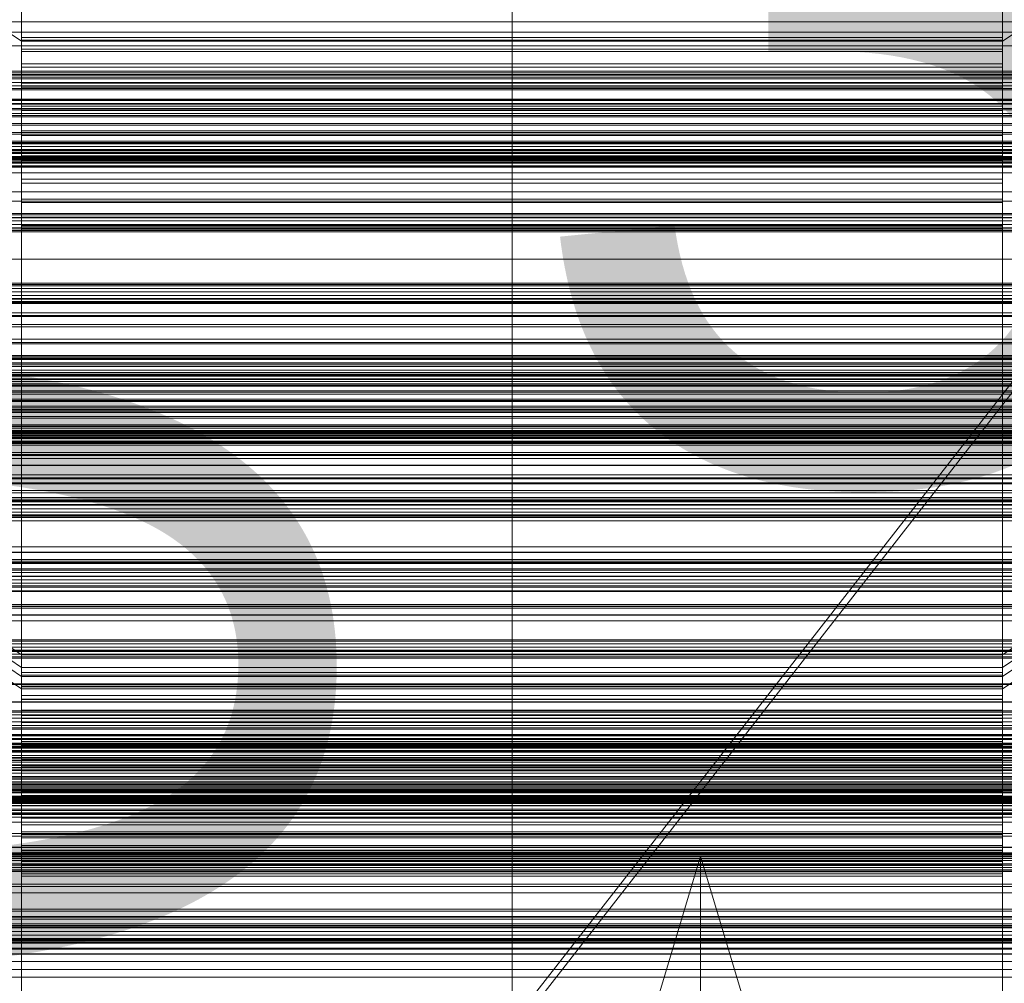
# Model space of a CAD drawing. Header units: millimetres. Extents: x -2233 to 65662, y -50530 to 6847.
# Tile 233 of 256: x -130 to 130, y -33734 to -33478. Entities that reach past the tile are written whole.
import ezdxf

# ---------------------------------------------------------------- set-up
doc = ezdxf.new("R2010")
doc.units = ezdxf.units.MM
for name, color, linetype, lineweight in [('COTAS_O', 1, 'Continuous', 0), ('COTAS_P', 1, 'Continuous', 0), ('frontal_briquetadora', 7, 'Continuous', 0), ('frontal_C01', 7, 'Continuous', 0), ('frontal_C01-mix', 7, 'Continuous', 0), ('frontal_C02', 7, 'Continuous', 0), ('frontal_C03', 7, 'Continuous', 0), ('frontal_mezcladora', 7, 'Continuous', 0), ('frontal_secador', 7, 'Continuous', 0), ('frontal_tolva', 7, 'Continuous', 0)]:
    doc.layers.add(name, color=color, linetype=linetype, lineweight=lineweight)
doc.dimstyles.new('R19_100', dxfattribs={"dimtxt": 250, "dimasz": 150, "dimexe": 150, "dimexo": 80, "dimgap": 100, "dimtad": 1, "dimtih": 1, "dimtoh": 1, "dimdsep": 46, "dimcen": 0.09, "dimadec": 0, "dimazin": 0, "dimtfac": 1, "dimtdec": 4, "dimtofl": 0, "dimtmove": 0, "dimatfit": 3, "dimfxl": 1, "dimtolj": 1, "dimtzin": 0, "dimarcsym": 0})

# ---------------------------------------------------------------- blocks, each defined once
blk = doc.blocks.new('DIM_R32_39')
at = {"layer": 'COTAS_O'}
for p, q in [((-1725, -33700), (-1575, -33655)), ((1725, -33700), (1575, -33655)), ((-1725, -34400), (-1725, -33700)), ((-1725, -33700), (1725, -33700)), ((-1725, -33700), (-1575, -33745)), ((1725, -33700), (1575, -33745)), ((1725, -34400), (1725, -33700))]:
    blk.add_line(p, q, dxfattribs=at)
blk.add_text('3450 O', height=250, dxfattribs=at).set_placement((0, -33600))
blk = doc.blocks.new('DIM_R32_40')
at = {"layer": 'COTAS_P'}
for p, q in [((-150, -32200), (550, -32200)), ((550, -32200), (505, -32350)), ((550, -34800), (550, -32200)), ((550, -32200), (595, -32350)), ((550, -34800), (505, -34650)), ((550, -34800), (595, -34650)), ((-150, -34800), (550, -34800))]:
    blk.add_line(p, q, dxfattribs=at)
blk.add_text('2600 P', height=250, rotation=90, dxfattribs=at).set_placement((450, -33500))
blk = doc.blocks.new('DIM_R32_42')
at = {"layer": 'COTAS_O'}
for p, q in [((-650, -33700), (50, -33700)), ((50, -33700), (5, -33850)), ((50, -34900), (50, -33700)), ((50, -33700), (95, -33850)), ((50, -34900), (5, -34750)), ((50, -34900), (95, -34750)), ((-650, -34900), (50, -34900))]:
    blk.add_line(p, q, dxfattribs=at)
blk.add_text('1200 O', height=250, rotation=90, dxfattribs=at).set_placement((-50, -34300))

msp = doc.modelspace()

# ---------------------------------------------------------------- linework, layer by layer
at = {"layer": 'frontal_briquetadora'}
for p, q in [((-171, -33670), (211, -33670)), ((-170, -33670), (210, -33670)), ((-167, -33670), (207, -33670)), ((-171, -33678), (211, -33678))]:
    msp.add_line(p, q, dxfattribs=at)
at = {"layer": 'frontal_C01'}
for p, q in [((-130, -33357.709), (-130, -33483.987)), ((0, -33357.709), (0, -33483.987)), ((130, -33357.709), (130, -33483.987)), ((-228.298, -33417.923), (-130, -33483.987)), ((130, -33483.987), (228.298, -33417.923)), ((-130, -33646.598), (-130, -33478.228)), ((0, -33646.598), (0, -33478.228)), ((130, -33646.598), (130, -33478.228)), ((-450, -33481.544), (450, -33481.544)), ((-130, -33483.987), (-130, -33482.961)), ((-130, -33482.961), (-130, -33483.667)), ((-130, -33482.961), (130, -33482.961)), ((-130, -33483.667), (-130, -33486.054)), ((-130, -33483.667), (130, -33483.667)), ((130, -33483.667), (130, -33482.961)), ((130, -33482.961), (130, -33483.987)), ((130, -33486.054), (130, -33483.667)), ((-130, -33483.987), (-130, -33652.357)), ((-130, -33483.987), (0, -33483.987)), ((-130, -33486.672), (-130, -33483.987)), ((-130, -33483.987), (130, -33483.987)), ((-130, -33486.054), (-130, -33489.961)), ((-130, -33486.054), (130, -33486.054)), ((0, -33483.987), (0, -33652.357)), ((0, -33483.987), (130, -33483.987)), ((130, -33483.987), (130, -33652.357)), ((130, -33483.987), (130, -33486.672)), ((130, -33489.961), (130, -33486.054)), ((-130, -33490.836), (-130, -33486.672)), ((-130, -33486.672), (130, -33486.672)), ((130, -33486.672), (130, -33490.836)), ((-130, -33489.961), (-130, -33495.122)), ((-130, -33489.961), (130, -33489.961)), ((-130, -33496.193), (-130, -33490.836)), ((-130, -33490.836), (130, -33490.836)), ((130, -33495.122), (130, -33489.961)), ((130, -33490.836), (130, -33496.193)), ((450, -33492.834), (-450, -33492.834)), ((-130, -33495.122), (-130, -33501.185)), ((-130, -33495.122), (130, -33495.122)), ((-130, -33502.379), (-130, -33496.193)), ((-130, -33496.193), (130, -33496.193)), ((130, -33501.185), (130, -33495.122)), ((130, -33496.193), (130, -33502.379)), ((-148, -33499.357), (148, -33499.357)), ((-148, -33499.606), (148, -33499.606)), ((-148, -33499.72), (148, -33499.72)), ((-148, -33500.452), (148, -33500.452)), ((-148, -33500.671), (148, -33500.671)), ((-148, -33501.837), (148, -33501.837)), ((-130, -33501.185), (-130, -33507.736)), ((130, -33501.185), (-130, -33501.185)), ((130, -33507.736), (130, -33501.185)), ((-148, -33502.147), (148, -33502.147)), ((-148, -33503.665), (148, -33503.665)), ((-148, -33504.045), (148, -33504.045)), ((-130, -33508.972), (-130, -33502.379)), ((-130, -33502.379), (130, -33502.379)), ((130, -33502.379), (130, -33508.972)), ((148, -33505.814), (-148, -33505.814)), ((-148, -33506.237), (148, -33506.237)), ((-148, -33508.135), (148, -33508.135)), ((-148, -33508.573), (148, -33508.573)), ((-130, -33507.736), (-130, -33514.329)), ((-130, -33507.736), (130, -33507.736)), ((-130, -33515.523), (-130, -33508.972)), ((-130, -33508.972), (130, -33508.972)), ((130, -33514.329), (130, -33507.736)), ((130, -33508.972), (130, -33515.523)), ((-148, -33510.471), (148, -33510.471)), ((-148, -33510.894), (148, -33510.894)), ((-148, -33512.663), (148, -33512.663)), ((-148, -33513.042), (148, -33513.042)), ((-148, -33514.561), (148, -33514.561)), ((-148, -33514.871), (148, -33514.871)), ((-130, -33514.329), (-130, -33520.515)), ((-130, -33514.329), (130, -33514.329)), ((130, -33520.515), (130, -33514.329)), ((450, -33515.121), (-450, -33515.121)), ((-148, -33516.036), (148, -33516.036)), ((-148, -33516.255), (148, -33516.255)), ((-148, -33516.988), (148, -33516.988)), ((-148, -33517.101), (148, -33517.101)), ((-148, -33517.351), (148, -33517.351)), ((-130, -33521.586), (-130, -33515.523)), ((-130, -33515.523), (130, -33515.523)), ((130, -33515.523), (130, -33521.586)), ((-130, -33520.515), (-130, -33525.872)), ((-130, -33520.515), (130, -33520.515)), ((-130, -33526.746), (-130, -33521.586)), ((-130, -33521.586), (130, -33521.586)), ((130, -33525.872), (130, -33520.515)), ((130, -33521.586), (130, -33526.746)), ((-450, -33526.411), (450, -33526.411)), ((-130, -33525.872), (-130, -33530.035)), ((-130, -33525.872), (130, -33525.872)), ((-130, -33530.654), (-130, -33526.746)), ((-130, -33526.746), (130, -33526.746)), ((130, -33530.035), (130, -33525.872)), ((130, -33526.746), (130, -33530.654)), ((-130, -33530.035), (-130, -33532.721)), ((-130, -33530.035), (130, -33530.035)), ((-130, -33533.041), (-130, -33530.654)), ((-130, -33530.654), (130, -33530.654)), ((130, -33532.721), (130, -33530.035)), ((130, -33530.654), (130, -33533.041)), ((-130, -33532.721), (-130, -33533.746)), ((-130, -33532.721), (130, -33532.721)), ((-130, -33533.746), (-130, -33533.041)), ((-130, -33533.041), (130, -33533.041)), ((130, -33533.746), (130, -33532.721)), ((130, -33533.041), (130, -33533.746)), ((-130, -33533.746), (130, -33533.746)), ((-311.15, -33555.957), (311.15, -33555.957)), ((-311.15, -33556.663), (311.15, -33556.663)), ((-311.15, -33556.983), (311.15, -33556.983)), ((-311.15, -33559.05), (311.15, -33559.05)), ((-311.15, -33559.669), (311.15, -33559.669)), ((-311.15, -33562.958), (311.15, -33562.958)), ((-311.15, -33563.832), (311.15, -33563.832)), ((-425, -33567.955), (425, -33567.955)), ((-311.15, -33568.118), (311.15, -33568.118)), ((-311.15, -33569.189), (311.15, -33569.189)), ((-440, -33572.353), (440, -33572.353)), ((-440, -33572.603), (440, -33572.603)), ((-440, -33572.716), (440, -33572.716)), ((-440, -33573.449), (440, -33573.449)), ((-440, -33573.668), (440, -33573.668)), ((-440, -33574.833), (440, -33574.833)), ((311.15, -33574.181), (-311.15, -33574.181)), ((-450, -33577.51), (450, -33577.51)), ((-440, -33575.143), (440, -33575.143)), ((-440, -33576.662), (440, -33576.662)), ((-440, -33577.041), (440, -33577.041)), ((-311.15, -33575.375), (311.15, -33575.375)), ((440, -33578.81), (-440, -33578.81)), ((-440, -33579.233), (440, -33579.233)), ((425, -33579.467), (-425, -33579.467)), ((-440, -33581.131), (440, -33581.131)), ((-440, -33581.569), (440, -33581.569)), ((425, -33582.293), (-425, -33582.293)), ((-311.15, -33580.732), (311.15, -33580.732)), ((-311.15, -33581.968), (311.15, -33581.968)), ((-130, -33646.598), (-228.298, -33580.534)), ((228.298, -33580.534), (130, -33646.598)), ((-440, -33583.467), (440, -33583.467)), ((-440, -33583.89), (440, -33583.89)), ((-440, -33585.659), (440, -33585.659)), ((-440, -33586.038), (440, -33586.038)), ((-440, -33587.557), (440, -33587.557)), ((-440, -33587.867), (440, -33587.867)), ((-311.15, -33587.325), (311.15, -33587.325)), ((-228.298, -33586.293), (-130, -33652.357)), ((130, -33652.357), (228.298, -33586.293)), ((450, -33588.8), (-450, -33588.8)), ((-440, -33589.032), (440, -33589.032)), ((-440, -33589.251), (440, -33589.251)), ((-440, -33589.984), (440, -33589.984)), ((-440, -33590.097), (440, -33590.097)), ((-440, -33590.347), (440, -33590.347)), ((-311.15, -33588.519), (311.15, -33588.519)), ((-425, -33593.805), (425, -33593.805)), ((-311.15, -33593.511), (311.15, -33593.511)), ((-311.15, -33594.582), (311.15, -33594.582)), ((-311.15, -33598.868), (311.15, -33598.868)), ((-311.15, -33599.742), (311.15, -33599.742)), ((-311.15, -33603.031), (311.15, -33603.031)), ((-311.15, -33603.65), (311.15, -33603.65)), ((-311.15, -33605.717), (311.15, -33605.717)), ((-311.15, -33606.037), (311.15, -33606.037)), ((-311.15, -33606.742), (311.15, -33606.742)), ((450, -33611.087), (-450, -33611.087)), ((-450, -33622.377), (450, -33622.377)), ((-130, -33921.603), (-130, -33646.598)), ((0, -33646.598), (-130, -33646.598)), ((0, -33921.603), (0, -33646.598)), ((130, -33646.598), (0, -33646.598)), ((130, -33921.603), (130, -33646.598)), ((-130, -33652.357), (-130, -33651.332)), ((-130, -33651.332), (-130, -33652.037)), ((-130, -33651.332), (130, -33651.332)), ((-130, -33652.037), (-130, -33654.424)), ((-130, -33652.037), (130, -33652.037)), ((-130, -33652.357), (-130, -33927.361)), ((-130, -33652.357), (0, -33652.357)), ((-130, -33655.043), (-130, -33652.357)), ((-130, -33652.357), (130, -33652.357)), ((0, -33652.357), (0, -33927.361)), ((0, -33652.357), (130, -33652.357)), ((130, -33652.037), (130, -33651.332)), ((130, -33651.332), (130, -33652.357)), ((130, -33654.424), (130, -33652.037)), ((130, -33652.357), (130, -33927.361)), ((130, -33652.357), (130, -33655.043)), ((-130, -33654.424), (-130, -33658.332)), ((-130, -33654.424), (130, -33654.424)), ((-130, -33659.206), (-130, -33655.043)), ((-130, -33655.043), (130, -33655.043)), ((130, -33658.332), (130, -33654.424)), ((130, -33655.043), (130, -33659.206)), ((-130, -33658.332), (-130, -33663.492)), ((-130, -33658.332), (130, -33658.332)), ((130, -33663.492), (130, -33658.332)), ((-130, -33664.563), (-130, -33659.206)), ((-130, -33659.206), (130, -33659.206)), ((130, -33659.206), (130, -33664.563)), ((-130, -33663.492), (-130, -33669.555)), ((-130, -33663.492), (130, -33663.492)), ((130, -33669.555), (130, -33663.492)), ((-130, -33670.749), (-130, -33664.563)), ((-130, -33664.563), (130, -33664.563)), ((130, -33664.563), (130, -33670.749)), ((-148, -33667.727), (148, -33667.727)), ((-148, -33667.977), (148, -33667.977)), ((-148, -33668.09), (148, -33668.09)), ((-148, -33668.823), (148, -33668.823)), ((-148, -33669.042), (148, -33669.042)), ((-148, -33670.207), (148, -33670.207)), ((-148, -33670.517), (148, -33670.517)), ((-130, -33669.555), (-130, -33676.106)), ((130, -33669.555), (-130, -33669.555)), ((-130, -33677.342), (-130, -33670.749)), ((-130, -33670.749), (130, -33670.749)), ((130, -33676.106), (130, -33669.555)), ((130, -33670.749), (130, -33677.342)), ((-148, -33672.036), (148, -33672.036)), ((-148, -33672.415), (148, -33672.415)), ((148, -33674.184), (-148, -33674.184)), ((-148, -33674.607), (148, -33674.607)), ((-148, -33676.505), (148, -33676.505)), ((-130, -33676.106), (-130, -33682.699)), ((-130, -33676.106), (130, -33676.106)), ((130, -33682.699), (130, -33676.106)), ((-148, -33676.943), (148, -33676.943)), ((-148, -33678.841), (148, -33678.841)), ((-148, -33679.264), (148, -33679.264)), ((-130, -33683.893), (-130, -33677.342)), ((-130, -33677.342), (130, -33677.342)), ((130, -33677.342), (130, -33683.893)), ((-148, -33681.033), (148, -33681.033)), ((-148, -33681.412), (148, -33681.412)), ((-148, -33682.931), (148, -33682.931)), ((-148, -33683.241), (148, -33683.241)), ((-148, -33684.406), (148, -33684.406)), ((-148, -33684.626), (148, -33684.626)), ((-130, -33682.699), (-130, -33688.885)), ((-130, -33682.699), (130, -33682.699)), ((-130, -33689.956), (-130, -33683.893)), ((-130, -33683.893), (130, -33683.893)), ((130, -33688.885), (130, -33682.699)), ((130, -33683.893), (130, -33689.956)), ((-148, -33685.358), (148, -33685.358)), ((-148, -33685.472), (148, -33685.472)), ((-148, -33685.721), (148, -33685.721)), ((-130, -33688.885), (-130, -33694.242)), ((-130, -33688.885), (130, -33688.885)), ((130, -33694.242), (130, -33688.885)), ((-130, -33695.116), (-130, -33689.956)), ((-130, -33689.956), (130, -33689.956)), ((130, -33689.956), (130, -33695.116)), ((-130, -33694.242), (-130, -33698.405)), ((-130, -33694.242), (130, -33694.242)), ((130, -33698.405), (130, -33694.242)), ((-130, -33699.024), (-130, -33695.116)), ((-130, -33695.116), (130, -33695.116)), ((130, -33695.116), (130, -33699.024)), ((-130, -33698.405), (-130, -33701.091)), ((-130, -33698.405), (130, -33698.405)), ((-130, -33701.411), (-130, -33699.024)), ((-130, -33699.024), (130, -33699.024)), ((130, -33701.091), (130, -33698.405)), ((130, -33699.024), (130, -33701.411)), ((-130, -33701.091), (-130, -33702.117)), ((-130, -33701.091), (130, -33701.091)), ((-130, -33702.117), (-130, -33701.411)), ((-130, -33701.411), (130, -33701.411)), ((-130, -33702.117), (130, -33702.117)), ((130, -33702.117), (130, -33701.091)), ((130, -33701.411), (130, -33702.117))]:
    msp.add_line(p, q, dxfattribs=at)
at = {"layer": 'frontal_C01-mix'}
msp.add_line((150, -33700), (-150, -33700), dxfattribs=at)
at = {"layer": 'frontal_C02'}
for p, q in [((-130, -33649.948), (-130, -33359.453)), ((0, -33649.948), (0, -33359.453)), ((130, -33649.948), (130, -33359.453)), ((-130, -33365.184), (-130, -33655.678)), ((0, -33365.184), (0, -33655.678)), ((130, -33365.184), (130, -33655.678)), ((-450, -33518.848), (450, -33518.848)), ((450, -33530.77), (-450, -33530.77)), ((450, -33552.257), (-450, -33552.257)), ((-450, -33564.179), (450, -33564.179)), ((-130, -33649.948), (-228.298, -33584.212)), ((228.298, -33584.212), (130, -33649.948)), ((-228.298, -33589.943), (-130, -33655.678)), ((130, -33655.678), (228.298, -33589.943)), ((-130, -33940.443), (-130, -33649.948)), ((0, -33649.948), (-130, -33649.948)), ((0, -33940.443), (0, -33649.948)), ((130, -33649.948), (0, -33649.948)), ((130, -33940.443), (130, -33649.948)), ((-130, -33655.678), (-130, -33654.545)), ((-130, -33654.545), (-130, -33655.141)), ((-130, -33654.545), (130, -33654.545)), ((-130, -33655.141), (-130, -33657.427)), ((-130, -33655.141), (130, -33655.141)), ((-130, -33655.678), (-130, -33946.173)), ((-130, -33655.678), (0, -33655.678)), ((-130, -33658.464), (-130, -33655.678)), ((-130, -33655.678), (130, -33655.678)), ((0, -33655.678), (0, -33946.173)), ((0, -33655.678), (130, -33655.678)), ((130, -33655.141), (130, -33654.545)), ((130, -33654.545), (130, -33655.678)), ((130, -33657.427), (130, -33655.141)), ((130, -33655.678), (130, -33946.173)), ((130, -33655.678), (130, -33658.464)), ((-130, -33657.427), (-130, -33661.245)), ((-130, -33657.427), (130, -33657.427)), ((-130, -33662.712), (-130, -33658.464)), ((-130, -33658.464), (130, -33658.464)), ((130, -33661.245), (130, -33657.427)), ((130, -33658.464), (130, -33662.712)), ((-130, -33661.245), (-130, -33666.336)), ((-130, -33661.245), (130, -33661.245)), ((-130, -33668.133), (-130, -33662.712)), ((-130, -33662.712), (130, -33662.712)), ((130, -33666.336), (130, -33661.245)), ((130, -33662.712), (130, -33668.133)), ((-130, -33666.336), (-130, -33672.353)), ((-130, -33666.336), (130, -33666.336)), ((130, -33672.353), (130, -33666.336)), ((-130, -33674.357), (-130, -33668.133)), ((-130, -33668.133), (130, -33668.133)), ((130, -33668.133), (130, -33674.357)), ((-148, -33670.931), (148, -33670.931)), ((-148, -33671.143), (148, -33671.143)), ((-148, -33671.333), (148, -33671.333)), ((-148, -33671.952), (148, -33671.952)), ((-148, -33672.32), (148, -33672.32)), ((-148, -33673.305), (148, -33673.305)), ((-148, -33673.825), (148, -33673.825)), ((-130, -33672.353), (-130, -33678.887)), ((130, -33672.353), (-130, -33672.353)), ((130, -33678.887), (130, -33672.353)), ((-148, -33675.109), (148, -33675.109)), ((-148, -33675.746), (148, -33675.746)), ((-130, -33680.961), (-130, -33674.357)), ((-130, -33674.357), (130, -33674.357)), ((130, -33674.357), (130, -33680.961)), ((148, -33677.241), (-148, -33677.241)), ((-148, -33677.952), (148, -33677.952)), ((-130, -33678.887), (-130, -33685.49)), ((-130, -33678.887), (130, -33678.887)), ((130, -33685.49), (130, -33678.887)), ((-148, -33679.556), (148, -33679.556)), ((-148, -33680.292), (148, -33680.292)), ((-148, -33681.896), (148, -33681.896)), ((-130, -33687.494), (-130, -33680.961)), ((-130, -33680.961), (130, -33680.961)), ((130, -33680.961), (130, -33687.494)), ((-148, -33682.606), (148, -33682.606)), ((-148, -33684.102), (148, -33684.102)), ((-148, -33684.739), (148, -33684.739)), ((-148, -33686.023), (148, -33686.023)), ((-148, -33686.543), (148, -33686.543)), ((-130, -33685.49), (-130, -33691.715)), ((-130, -33685.49), (130, -33685.49)), ((130, -33691.715), (130, -33685.49)), ((-148, -33687.528), (148, -33687.528)), ((-148, -33687.895), (148, -33687.895)), ((-148, -33688.515), (148, -33688.515)), ((-148, -33688.705), (148, -33688.705)), ((-148, -33688.916), (148, -33688.916)), ((-130, -33693.512), (-130, -33687.494)), ((-130, -33687.494), (130, -33687.494)), ((130, -33687.494), (130, -33693.512)), ((-130, -33691.715), (-130, -33697.136)), ((-130, -33691.715), (130, -33691.715)), ((130, -33697.136), (130, -33691.715)), ((-130, -33698.603), (-130, -33693.512)), ((-130, -33693.512), (130, -33693.512)), ((130, -33693.512), (130, -33698.603)), ((-130, -33697.136), (-130, -33701.384)), ((-130, -33697.136), (130, -33697.136)), ((130, -33701.384), (130, -33697.136)), ((-130, -33702.421), (-130, -33698.603)), ((-130, -33698.603), (130, -33698.603)), ((130, -33698.603), (130, -33702.421)), ((-130, -33701.384), (-130, -33704.17)), ((-130, -33701.384), (130, -33701.384)), ((-130, -33704.706), (-130, -33702.421)), ((-130, -33702.421), (130, -33702.421)), ((130, -33704.17), (130, -33701.384)), ((130, -33702.421), (130, -33704.706)), ((-130, -33704.17), (-130, -33705.303)), ((-130, -33704.17), (130, -33704.17)), ((-130, -33705.303), (-130, -33704.706)), ((-130, -33704.706), (130, -33704.706)), ((-130, -33705.303), (130, -33705.303)), ((130, -33705.303), (130, -33704.17)), ((130, -33704.706), (130, -33705.303))]:
    msp.add_line(p, q, dxfattribs=at)
at = {"layer": 'frontal_C03'}
for p, q in [((1250, -33491.952), (-1250, -33491.952)), ((1250, -33492.339), (-1250, -33492.339)), ((1250, -33493.005), (-1250, -33493.005)), ((-1250, -33493.937), (1250, -33493.937)), ((1250, -33494.879), (-1250, -33494.879)), ((1250, -33495.811), (-1250, -33495.811)), ((1250, -33496.477), (-1250, -33496.477)), ((1250, -33496.863), (-1250, -33496.863)), ((1250, -33510.786), (-1250, -33510.786)), ((1250, -33511.173), (-1250, -33511.173)), ((1250, -33511.838), (-1250, -33511.838)), ((-1250, -33512.771), (1250, -33512.771)), ((1250, -33513.712), (-1250, -33513.712)), ((1250, -33514.645), (-1250, -33514.645)), ((1250, -33515.311), (-1250, -33515.311)), ((1250, -33515.697), (-1250, -33515.697)), ((1250, -33529.62), (-1250, -33529.62)), ((1250, -33530.006), (-1250, -33530.006)), ((1250, -33530.672), (-1250, -33530.672)), ((-1250, -33531.605), (1250, -33531.605)), ((1250, -33532.546), (-1250, -33532.546)), ((1250, -33533.479), (-1250, -33533.479)), ((1250, -33534.145), (-1250, -33534.145)), ((1250, -33534.531), (-1250, -33534.531)), ((1250, -33548.454), (-1250, -33548.454)), ((1250, -33548.84), (-1250, -33548.84)), ((1250, -33549.506), (-1250, -33549.506)), ((-1250, -33550.439), (1250, -33550.439)), ((1250, -33551.38), (-1250, -33551.38)), ((1250, -33552.313), (-1250, -33552.313)), ((1250, -33552.978), (-1250, -33552.978)), ((1250, -33553.365), (-1250, -33553.365)), ((1250, -33567.288), (-1250, -33567.288)), ((1250, -33567.674), (-1250, -33567.674)), ((1250, -33568.34), (-1250, -33568.34)), ((-1250, -33569.272), (1250, -33569.272)), ((1250, -33570.214), (-1250, -33570.214)), ((1250, -33571.146), (-1250, -33571.146)), ((1250, -33571.812), (-1250, -33571.812)), ((1250, -33572.199), (-1250, -33572.199)), ((1250, -33586.122), (-1250, -33586.122)), ((1250, -33586.508), (-1250, -33586.508)), ((1250, -33587.174), (-1250, -33587.174)), ((-1250, -33588.106), (1250, -33588.106)), ((1250, -33589.048), (-1250, -33589.048)), ((1250, -33589.98), (-1250, -33589.98)), ((1250, -33590.646), (-1250, -33590.646)), ((1250, -33591.032), (-1250, -33591.032)), ((1250, -33596.353), (-1250, -33596.353)), ((1250, -33596.439), (-1250, -33596.439)), ((1250, -33601.052), (-1250, -33601.052)), ((1250, -33601.296), (-1250, -33601.296)), ((1250, -33604.956), (-1250, -33604.956)), ((1250, -33605.342), (-1250, -33605.342)), ((1250, -33606.008), (-1250, -33606.008)), ((-1250, -33606.94), (1250, -33606.94)), ((1250, -33607.882), (-1250, -33607.882)), ((1250, -33608.814), (-1250, -33608.814)), ((1250, -33609.48), (-1250, -33609.48)), ((1250, -33609.82), (-1250, -33609.82)), ((1250, -33609.866), (-1250, -33609.866)), ((1250, -33610.186), (-1250, -33610.186)), ((1496, -33617.959), (-1496, -33617.959)), ((1496, -33617.986), (-1496, -33617.986)), ((1496, -33619.428), (-1496, -33619.428)), ((1496, -33619.504), (-1496, -33619.504)), ((1250, -33621.322), (-1250, -33621.322)), ((-1250, -33621.754), (1250, -33621.754)), ((1496, -33622.168), (-1496, -33622.168)), ((1496, -33622.282), (-1496, -33622.282)), ((1250, -33623.79), (-1250, -33623.79)), ((1250, -33624.176), (-1250, -33624.176)), ((1496, -33625.762), (-1496, -33625.762)), ((-1496, -33625.897), (1496, -33625.897)), ((1250, -33624.842), (-1250, -33624.842)), ((-1250, -33625.774), (1250, -33625.774)), ((1250, -33626.716), (-1250, -33626.716)), ((1496, -33629.664), (-1496, -33629.664)), ((1496, -33629.799), (-1496, -33629.799)), ((1250, -33627.648), (-1250, -33627.648)), ((1250, -33628.314), (-1250, -33628.314)), ((1250, -33628.7), (-1250, -33628.7)), ((1496, -33633.279), (-1496, -33633.279)), ((1496, -33633.393), (-1496, -33633.393)), ((1250, -33633.807), (-1250, -33633.807)), ((1250, -33634.239), (-1250, -33634.239)), ((1496, -33636.057), (-1496, -33636.057)), ((1496, -33636.133), (-1496, -33636.133)), ((1496, -33637.575), (-1496, -33637.575)), ((1496, -33637.602), (-1496, -33637.602)), ((1250, -33642.624), (-1250, -33642.624)), ((1250, -33643.01), (-1250, -33643.01)), ((1250, -33643.676), (-1250, -33643.676)), ((-1250, -33644.608), (1250, -33644.608)), ((1250, -33645.375), (-1250, -33645.375)), ((1250, -33645.55), (-1250, -33645.55)), ((1250, -33645.741), (-1250, -33645.741)), ((1250, -33646.482), (-1250, -33646.482)), ((1250, -33647.148), (-1250, -33647.148)), ((1250, -33647.534), (-1250, -33647.534)), ((1250, -33654.265), (-1250, -33654.265)), ((1250, -33654.509), (-1250, -33654.509)), ((1250, -33659.122), (-1250, -33659.122)), ((1250, -33659.208), (-1250, -33659.208)), ((1250, -33661.457), (-1250, -33661.457)), ((1250, -33661.844), (-1250, -33661.844)), ((1250, -33662.509), (-1250, -33662.509)), ((-1250, -33663.442), (1250, -33663.442)), ((1250, -33664.384), (-1250, -33664.384)), ((1250, -33665.316), (-1250, -33665.316)), ((1250, -33665.982), (-1250, -33665.982)), ((1250, -33666.368), (-1250, -33666.368)), ((1250, -33680.291), (-1250, -33680.291)), ((1250, -33680.678), (-1250, -33680.678)), ((1250, -33681.343), (-1250, -33681.343)), ((-1250, -33682.276), (1250, -33682.276)), ((1250, -33683.217), (-1250, -33683.217)), ((1250, -33684.15), (-1250, -33684.15)), ((1250, -33684.816), (-1250, -33684.816)), ((1250, -33685.202), (-1250, -33685.202)), ((1250, -33699.125), (-1250, -33699.125)), ((1250, -33699.511), (-1250, -33699.511)), ((1250, -33700.177), (-1250, -33700.177)), ((-1250, -33701.11), (1250, -33701.11)), ((1250, -33702.051), (-1250, -33702.051)), ((1250, -33702.984), (-1250, -33702.984)), ((1250, -33703.65), (-1250, -33703.65)), ((1250, -33704.036), (-1250, -33704.036)), ((1250, -33717.959), (-1250, -33717.959)), ((1250, -33718.345), (-1250, -33718.345)), ((1250, -33719.011), (-1250, -33719.011)), ((-1250, -33719.943), (1250, -33719.943)), ((1250, -33720.885), (-1250, -33720.885)), ((1250, -33721.818), (-1250, -33721.818)), ((1250, -33722.483), (-1250, -33722.483)), ((1250, -33722.87), (-1250, -33722.87))]:
    msp.add_line(p, q, dxfattribs=at)
at = {"layer": 'frontal_mezcladora'}
for p, q in [((-650, -33700), (650, -33700)), ((-650, -33730), (650, -33730)), ((-625, -33730), (625, -33730))]:
    msp.add_line(p, q, dxfattribs=at)
at = {"layer": 'frontal_secador'}
for p, q in [((413, -33215), (-431.48, -34297.08)), ((407, -33225), (-422.12, -34288.52)), ((1360, -33478.859), (-1360, -33478.859)), ((1360, -33485.216), (-1360, -33485.216)), ((1360, -33493.5), (-1360, -33493.5)), ((1250, -33492.924), (-1250, -33492.924)), ((1360, -33503.147), (-1360, -33503.147)), ((-1360, -33513.5), (1360, -33513.5)), ((-1250, -33513.5), (1250, -33513.5)), ((1360, -33523.853), (-1360, -33523.853)), ((1360, -33533.5), (-1360, -33533.5)), ((1250, -33534.076), (-1250, -33534.076)), ((1360, -33541.784), (-1360, -33541.784)), ((1360, -33548.141), (-1360, -33548.141)), ((1360, -33552.137), (-1360, -33552.137)), ((1360, -33553.5), (-1360, -33553.5)), ((1250, -33553.25), (-1250, -33553.25)), ((1250, -33569.715), (-1250, -33569.715)), ((1250, -33582.349), (-1250, -33582.349)), ((1250, -33590.291), (-1250, -33590.291)), ((1250, -33593), (-1250, -33593)), ((-1250, -33676), (1250, -33676)), ((-1250, -33682), (1250, -33682)), ((-1250, -33685), (1250, -33685)), ((1250, -33686), (-1250, -33686)), ((-1250, -33686.659), (1250, -33686.659)), ((1250, -33689.659), (-1250, -33689.659)), ((-1250, -33691), (1250, -33691)), ((1250, -33694), (-1250, -33694)), ((-1250, -33694.728), (1250, -33694.728)), ((-1250, -33697.588), (1250, -33697.588)), ((1250, -33697.611), (-1250, -33697.611)), ((1250, -33697.728), (-1250, -33697.728)), ((-1250, -33699.387), (1250, -33699.387)), ((1250, -33699.918), (-1250, -33699.918)), ((-1250, -33700), (1250, -33700)), ((1250, -33700.588), (-1250, -33700.588)), ((1250, -33702.387), (-1250, -33702.387)), ((1250, -33703), (-1250, -33703)), ((-1250, -33703.65), (1250, -33703.65)), ((1250, -33704), (-1250, -33704)), ((1250, -33707.382), (-1250, -33707.382)), ((-1250, -33708), (1250, -33708)), ((1250, -33709.689), (-1250, -33709.689)), ((1250, -33714), (-1250, -33714)), ((1250, -33714.545), (-1250, -33714.545)), ((1250, -33716), (-1250, -33716)), ((1250, -33716.144), (-1250, -33716.144)), ((1250, -33716.709), (-1250, -33716.709)), ((1250, -33718.686), (-1250, -33718.686)), ((1250, -33720), (-1250, -33720)), ((1320, -33722), (-1320, -33722)), ((1320, -33722.273), (-1320, -33722.273)), ((1320, -33723.072), (-1320, -33723.072)), ((1250, -33722), (-1250, -33722)), ((1320, -33724.343), (-1320, -33724.343)), ((1320, -33726), (-1320, -33726)), ((1250, -33724.651), (-1250, -33724.651)), ((1250, -33725.859), (-1250, -33725.859)), ((-1250, -33726), (1250, -33726)), ((1320, -33727.929), (-1320, -33727.929)), ((-1320, -33730), (1320, -33730)), ((-1250, -33730), (1250, -33730)), ((1320, -33732.071), (-1320, -33732.071))]:
    msp.add_line(p, q, dxfattribs=at)
at = {"layer": 'frontal_tolva'}
for p, q in [((1725, -33600), (-1725, -33600)), ((1725, -33606.849), (-1725, -33606.849))]:
    msp.add_line(p, q, dxfattribs=at)

# ---------------------------------------------------------------- dimensions: what is measured, and where the dimension line sits
at = {"layer": 'COTAS_O'}
for p1, p2, distance, picture, middle in [((-650, -34900), (-650, -33700), -700, 'DIM_R32_42', (50, -34300)), ((-1725, -34400), (1725, -34400), 700, 'DIM_R32_39', (0, -33700))]:
    dim = msp.add_aligned_dim(p1=p1, p2=p2, distance=distance, text='<> O', dimstyle='R19_100', dxfattribs=at)
    dim.commit()
    dim.dimension.update_dxf_attribs({"geometry": picture, "text_midpoint": middle})
at = {"layer": 'COTAS_P'}
dim = msp.add_aligned_dim(p1=(-150, -34800), p2=(-150, -32200), distance=-700, text='<> P', dimstyle='R19_100', dxfattribs=at)
dim.commit()
dim.dimension.update_dxf_attribs({"geometry": 'DIM_R32_40', "text_midpoint": (550, -33500)})

doc.saveas('drawing.dxf')
